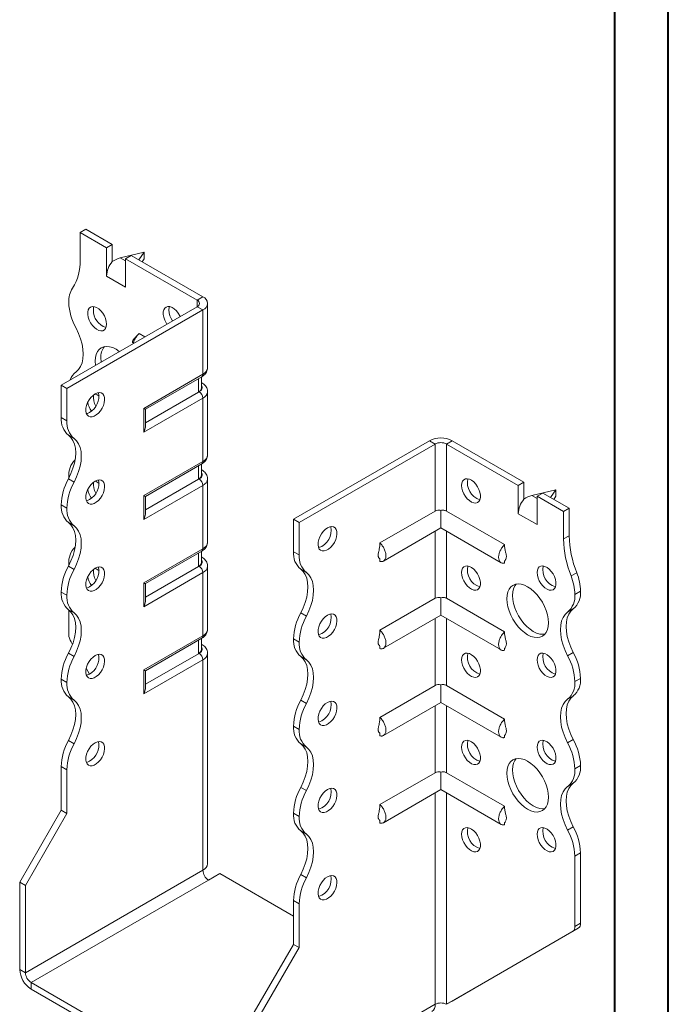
# Model space of a CAD drawing. Header units: millimetres. Extents: x 0 to 210, y 0 to 297.
# Tile 3 of 4: x 149 to 210, y 57 to 149. Entities that reach past the tile are written whole.
import ezdxf

# ---------------------------------------------------------------- set-up
doc = ezdxf.new("R2010")
doc.units = ezdxf.units.MM

msp = doc.modelspace()

# ---------------------------------------------------------------- linework, layer by layer
at = {"color": 7, "linetype": 'Continuous', "lineweight": 40}
for p, q in [((210.079, 0.215), (210.079, 297.215)), ((205.079, 5.215), (205.079, 292.215))]:
    msp.add_line(p, q, dxfattribs=at)
at = {"color": 7, "linetype": 'Continuous', "lineweight": 15}
for p, q in [((155.017, 128.783), (155.547, 129.089)), ((158.022, 127.661), (155.547, 129.089)), ((155.017, 128.783), (155.017, 126.219)), ((157.492, 127.354), (155.017, 128.783)), ((158.022, 127.661), (157.492, 127.354)), ((157.492, 124.701), (157.492, 127.354)), ((158.022, 126.067), (158.022, 127.661)), ((161.027, 126.946), (158.773, 126.41)), ((158.773, 126.41), (159.259, 126.13)), ((159.259, 126.334), (159.79, 126.64)), ((159.259, 123.68), (159.259, 126.334)), ((165.977, 122.456), (159.259, 126.334)), ((166.507, 122.762), (159.79, 126.64)), ((160.512, 126.223), (161.027, 126.946)), ((161.027, 126.334), (160.821, 126.045)), ((161.027, 126.946), (161.027, 126.334)), ((157.492, 124.701), (159.259, 123.68)), ((165.977, 122.456), (166.507, 122.762)), ((153.249, 114.496), (165.977, 121.844)), ((165.977, 122.456), (165.977, 121.844)), ((165.977, 121.844), (166.507, 121.537)), ((166.947, 116.128), (166.947, 122.15)), ((153.779, 114.19), (166.507, 121.537)), ((166.507, 115.515), (166.507, 121.537)), ((161.068, 119.009), (160.532, 119.318)), ((160.981, 112.325), (166.507, 115.515)), ((161.128, 112.241), (166.404, 115.287)), ((166.381, 114.252), (166.381, 115.273)), ((153.779, 114.19), (153.249, 114.496)), ((153.249, 111.454), (153.249, 114.496)), ((166.088, 113.844), (166.088, 115.104)), ((166.404, 114.724), (166.381, 114.737)), ((166.404, 114.724), (166.381, 114.735)), ((153.779, 111.148), (153.779, 114.19)), ((166.088, 113.844), (161.128, 110.981)), ((166.154, 113.882), (166.088, 113.844)), ((166.947, 107.962), (166.947, 113.882)), ((166.507, 113.27), (160.981, 110.08)), ((166.507, 107.35), (166.507, 113.27)), ((160.981, 110.08), (160.981, 112.325)), ((161.128, 110.573), (161.128, 112.241)), ((153.249, 111.454), (153.779, 111.148)), ((154.455, 109.497), (153.924, 109.803)), ((174.993, 101.944), (187.721, 109.291)), ((175.523, 101.637), (188.251, 108.985)), ((188.251, 108.985), (187.721, 109.291)), ((188.251, 108.985), (188.251, 102.705)), ((189.311, 108.985), (189.842, 109.291)), ((189.311, 102.705), (189.311, 108.985)), ((189.311, 108.985), (196.029, 105.107)), ((189.842, 109.291), (196.559, 105.413)), ((160.981, 104.16), (166.507, 107.35)), ((161.128, 104.075), (166.404, 107.121)), ((166.381, 106.087), (166.381, 107.108)), ((166.088, 105.679), (166.088, 106.939)), ((166.404, 106.558), (166.381, 106.571)), ((166.404, 106.558), (166.381, 106.569)), ((153.924, 105.72), (154.455, 105.414)), ((153.956, 105.92), (153.959, 105.785)), ((166.507, 105.105), (160.981, 101.914)), ((166.088, 105.679), (161.128, 102.815)), ((166.154, 105.717), (166.088, 105.679)), ((166.507, 99.185), (166.507, 105.105)), ((166.947, 99.797), (166.947, 105.717)), ((196.559, 105.413), (196.029, 105.107)), ((196.029, 102.453), (196.029, 105.107)), ((196.559, 103.82), (196.559, 105.413)), ((199.565, 104.699), (197.311, 104.163)), ((197.797, 104.087), (198.327, 104.393)), ((198.327, 104.393), (200.802, 102.964)), ((199.049, 103.976), (199.565, 104.699)), ((199.565, 104.699), (199.565, 104.086)), ((153.779, 102.983), (153.249, 103.289)), ((153.249, 103.288), (153.249, 103.289)), ((153.249, 103.288), (153.779, 102.982)), ((160.981, 101.914), (160.981, 104.16)), ((161.128, 102.407), (161.128, 104.075)), ((197.311, 104.163), (197.797, 103.882)), ((197.797, 101.433), (197.797, 104.087)), ((197.797, 104.087), (200.272, 102.658)), ((199.565, 104.086), (199.358, 103.797)), ((153.779, 102.982), (153.779, 102.983)), ((188.251, 102.705), (183.078, 99.719)), ((188.781, 102.759), (188.781, 101.121)), ((189.311, 102.705), (194.756, 99.561)), ((196.029, 102.453), (197.797, 101.433)), ((200.272, 102.658), (200.802, 102.964)), ((200.272, 102.658), (200.272, 100.094)), ((200.802, 102.964), (200.802, 100.4)), ((154.454, 101.331), (153.924, 101.638)), ((174.993, 101.944), (175.523, 101.637)), ((174.993, 98.902), (174.993, 101.944)), ((175.523, 98.596), (175.523, 101.637)), ((183.416, 98.024), (188.781, 101.121)), ((188.251, 100.815), (188.251, 94.539)), ((188.781, 101.121), (194.418, 97.867)), ((189.311, 94.539), (189.311, 100.815)), ((200.272, 100.094), (200.802, 100.4)), ((160.981, 95.995), (166.507, 99.185)), ((161.128, 95.91), (166.404, 98.956)), ((166.088, 97.513), (166.088, 98.773)), ((166.381, 97.922), (166.381, 98.942)), ((174.993, 98.902), (175.523, 98.596)), ((153.956, 97.754), (153.956, 97.615)), ((166.404, 98.393), (166.381, 98.406)), ((166.404, 98.393), (166.381, 98.404)), ((183.078, 98.21), (183.078, 97.99)), ((194.756, 98.048), (194.756, 97.833)), ((153.924, 97.555), (154.455, 97.248)), ((166.507, 96.939), (160.981, 93.749)), ((166.088, 97.513), (161.128, 94.65)), ((166.154, 97.552), (166.088, 97.513)), ((166.507, 91.019), (166.507, 96.939)), ((166.947, 91.632), (166.947, 97.551)), ((176.198, 96.944), (175.668, 97.251)), ((200.979, 96.631), (201.509, 96.937)), ((160.981, 93.749), (160.981, 95.995)), ((161.128, 94.242), (161.128, 95.91)), ((153.779, 94.817), (153.249, 95.123)), ((153.249, 95.123), (153.779, 94.817)), ((153.249, 95.123), (153.249, 95.123)), ((201.332, 94.901), (201.863, 95.207)), ((153.779, 94.817), (153.779, 94.817)), ((188.251, 94.539), (183.078, 91.553)), ((188.781, 94.593), (188.781, 92.956)), ((189.311, 94.539), (194.756, 91.396)), ((154.454, 93.166), (153.924, 93.472)), ((153.956, 93.449), (153.956, 91.152)), ((175.668, 93.168), (176.198, 92.862)), ((201.187, 93.556), (200.657, 93.25)), ((183.416, 89.859), (188.781, 92.956)), ((188.251, 92.65), (188.251, 86.374)), ((188.781, 92.956), (194.418, 89.702)), ((189.311, 86.374), (189.311, 92.65)), ((154.297, 90.224), (154.163, 90.455)), ((160.981, 87.829), (166.507, 91.019)), ((161.128, 87.745), (166.404, 90.79)), ((166.088, 89.348), (166.088, 90.608)), ((166.381, 89.756), (166.381, 90.777)), ((175.523, 90.43), (174.993, 90.736)), ((174.993, 90.736), (175.523, 90.43)), ((174.993, 90.736), (174.993, 90.736)), ((175.523, 90.43), (175.523, 90.43)), ((166.404, 90.227), (166.381, 90.241)), ((166.404, 90.227), (166.381, 90.238)), ((183.078, 90.044), (183.078, 89.825)), ((194.756, 89.882), (194.756, 89.668)), ((200.657, 89.166), (201.188, 89.472)), ((153.924, 89.389), (154.455, 89.083)), ((166.507, 88.774), (160.981, 85.584)), ((166.088, 89.348), (161.128, 86.485)), ((166.154, 89.386), (166.088, 89.348)), ((166.507, 69.075), (166.507, 88.774)), ((166.947, 69.687), (166.947, 89.386)), ((176.198, 88.779), (175.668, 89.085)), ((155.9, 87.447), (155.589, 87.986)), ((160.981, 85.584), (160.981, 87.829)), ((161.128, 86.076), (161.128, 87.745)), ((153.779, 86.652), (153.249, 86.958)), ((153.249, 86.957), (153.249, 86.958)), ((153.249, 86.957), (153.779, 86.651)), ((201.863, 87.042), (201.332, 86.736)), ((201.332, 86.736), (201.863, 87.042)), ((201.332, 86.736), (201.332, 86.736)), ((201.863, 87.042), (201.863, 87.042)), ((153.779, 86.651), (153.779, 86.652)), ((188.251, 86.374), (183.078, 83.388)), ((188.781, 86.428), (188.781, 84.791)), ((189.311, 86.374), (194.756, 83.231)), ((154.454, 85.001), (153.924, 85.307)), ((175.668, 85.002), (176.198, 84.696)), ((201.187, 85.39), (200.657, 85.084)), ((183.416, 81.693), (188.781, 84.791)), ((188.251, 84.484), (188.251, 78.208)), ((188.781, 84.791), (194.418, 81.536)), ((189.311, 78.208), (189.311, 84.484)), ((175.523, 82.265), (174.993, 82.571)), ((174.993, 82.571), (175.523, 82.264)), ((174.993, 82.571), (174.993, 82.571)), ((175.523, 82.264), (175.523, 82.265)), ((153.924, 81.223), (154.454, 80.917)), ((183.078, 81.879), (183.078, 81.66)), ((194.756, 81.717), (194.756, 81.502)), ((200.657, 81.001), (201.187, 81.307)), ((176.198, 80.614), (175.668, 80.92)), ((153.779, 78.487), (153.249, 78.793)), ((153.249, 74.69), (153.249, 78.793)), ((153.779, 74.383), (153.779, 78.487)), ((201.863, 78.876), (201.332, 78.57)), ((201.332, 78.57), (201.863, 78.876)), ((201.332, 78.57), (201.332, 78.57)), ((201.863, 78.876), (201.863, 78.876)), ((188.251, 78.208), (183.078, 75.222)), ((188.781, 78.263), (188.781, 76.625)), ((189.311, 78.208), (194.756, 75.065)), ((175.668, 76.837), (176.198, 76.531)), ((183.416, 73.528), (188.781, 76.625)), ((188.781, 76.625), (194.418, 73.371)), ((201.188, 77.225), (200.657, 76.919)), ((188.251, 76.319), (188.251, 56.522)), ((189.311, 56.522), (189.311, 76.319)), ((149.36, 67.953), (153.249, 74.69)), ((153.779, 74.383), (153.249, 74.69)), ((149.89, 67.647), (153.779, 74.383)), ((175.523, 74.1), (174.993, 74.406)), ((174.993, 74.405), (174.993, 74.406)), ((174.993, 74.405), (175.523, 74.099)), ((175.523, 74.099), (175.523, 74.1)), ((183.078, 73.714), (183.078, 73.494)), ((194.756, 73.552), (194.756, 73.337)), ((200.657, 72.835), (201.188, 73.142)), ((176.198, 72.448), (175.668, 72.755)), ((201.863, 70.712), (201.332, 70.405)), ((201.332, 70.405), (201.332, 63.802)), ((201.863, 70.712), (201.863, 64.109)), ((166.507, 69.075), (149.89, 59.482)), ((167.038, 68.156), (168.098, 68.768)), ((174.993, 64.788), (168.098, 68.768)), ((175.668, 68.671), (176.198, 68.365)), ((149.36, 67.953), (149.89, 67.647)), ((149.36, 59.788), (149.36, 67.953)), ((149.89, 59.482), (149.89, 67.647)), ((150.421, 58.563), (167.038, 68.156)), ((175.523, 65.935), (174.993, 66.241)), ((174.993, 62.137), (174.993, 66.241)), ((175.523, 61.831), (175.523, 65.935)), ((189.842, 56.829), (201.656, 63.651)), ((201.656, 63.651), (201.125, 63.345)), ((201.332, 63.802), (201.863, 64.109)), ((189.311, 56.522), (201.125, 63.345)), ((171.103, 55.401), (174.993, 62.137)), ((171.634, 55.095), (175.523, 61.831)), ((174.993, 62.137), (175.523, 61.831)), ((149.36, 59.788), (149.89, 59.482)), ((150.421, 58.563), (150.421, 57.951)), ((170.573, 46.93), (150.421, 58.563)), ((170.573, 46.317), (150.421, 57.951)), ((171.634, 46.93), (188.251, 56.522)), ((189.311, 56.522), (189.842, 56.829))]:
    msp.add_line(p, q, dxfattribs=at)
at = {"color": 7, "linetype": 'Continuous', "lineweight": 15, "flags": 128}
for points in [[(157.492, 120.21), (157.468, 120.459), (157.398, 120.722), (157.285, 120.985), (157.136, 121.234), (156.958, 121.455), (156.761, 121.636), (156.556, 121.768), (156.354, 121.844), (156.166, 121.859), (156.001, 121.812), (155.869, 121.707), (155.777, 121.548), (155.73, 121.345), (155.73, 121.108), (155.777, 120.85), (155.869, 120.585), (156.001, 120.328), (156.166, 120.091), (156.354, 119.888), (156.556, 119.731), (156.761, 119.626), (156.958, 119.581), (157.136, 119.596), (157.285, 119.673), (157.398, 119.806), (157.468, 119.988), (157.492, 120.21)], [(156.307, 121.853), (156.278, 121.758), (156.254, 121.536)], [(164.386, 120.925), (164.356, 120.986), (164.207, 121.235), (164.029, 121.456), (163.832, 121.637), (163.627, 121.769), (163.425, 121.845), (163.237, 121.86), (163.072, 121.813), (162.94, 121.708), (162.848, 121.549), (162.801, 121.346), (162.801, 121.109), (162.848, 120.851), (162.94, 120.586), (163.072, 120.328), (163.148, 120.211)], [(163.378, 121.854), (163.349, 121.759), (163.325, 121.537)], [(154.631, 115.737), (154.868, 115.954), (155.057, 116.234), (155.195, 116.572), (155.279, 116.959), (155.307, 117.388), (155.279, 117.85), (155.195, 118.334), (155.057, 118.831), (154.868, 119.33), (154.631, 119.82)], [(158.701, 117.643), (158.68, 117.659), (158.376, 117.862), (158.071, 118.01), (157.775, 118.099), (157.493, 118.127), (157.233, 118.093), (157.001, 117.998), (156.802, 117.845), (156.643, 117.636), (156.526, 117.378), (156.455, 117.077), (156.431, 116.739), (156.455, 116.374), (156.458, 116.349)], [(156.961, 117.045), (156.985, 116.68), (156.989, 116.655)], [(156.431, 113.679), (156.227, 113.534), (156.034, 113.342), (155.863, 113.112), (155.722, 112.859), (155.619, 112.594), (155.561, 112.333), (155.549, 112.09), (155.584, 111.877), (155.666, 111.706), (155.788, 111.587), (155.945, 111.525), (156.129, 111.525), (156.328, 111.585), (156.534, 111.704), (156.733, 111.874), (156.917, 112.086), (157.074, 112.329), (157.196, 112.59), (157.278, 112.855), (157.313, 113.109), (157.301, 113.338), (157.243, 113.531), (157.14, 113.677), (156.999, 113.768), (156.828, 113.8), (156.635, 113.769), (156.431, 113.679)], [(155.901, 111.944), (155.697, 111.854), (155.6, 111.831)], [(160.981, 112.325), (161.043, 112.289), (161.09, 112.263), (161.118, 112.246), (161.128, 112.241)], [(153.924, 109.803), (154.16, 109.586), (154.349, 109.305), (154.487, 108.968), (154.571, 108.58), (154.6, 108.151), (154.571, 107.69), (154.487, 107.205), (154.349, 106.709), (154.16, 106.21), (153.924, 105.72)], [(154.455, 105.414), (154.691, 105.904), (154.88, 106.402), (155.018, 106.899), (155.102, 107.384), (155.13, 107.845), (155.102, 108.274), (155.018, 108.662), (154.88, 108.999), (154.691, 109.279), (154.455, 109.497)], [(156.431, 105.514), (156.227, 105.369), (156.034, 105.176), (155.863, 104.947), (155.722, 104.693), (155.619, 104.429), (155.561, 104.168), (155.549, 103.924), (155.584, 103.712), (155.666, 103.541), (155.788, 103.422), (155.945, 103.36), (156.129, 103.359), (156.328, 103.42), (156.534, 103.539), (156.733, 103.708), (156.917, 103.921), (157.074, 104.164), (157.196, 104.425), (157.278, 104.689), (157.313, 104.943), (157.301, 105.173), (157.243, 105.366), (157.14, 105.512), (156.999, 105.603), (156.828, 105.634), (156.635, 105.604), (156.431, 105.514)], [(190.726, 105.107), (190.75, 105.328), (190.82, 105.511), (190.933, 105.643), (191.082, 105.72), (191.26, 105.736), (191.456, 105.69), (191.661, 105.586), (191.863, 105.428), (192.052, 105.225), (192.216, 104.989), (192.348, 104.731), (192.44, 104.466), (192.488, 104.208), (192.488, 103.971), (192.44, 103.768), (192.348, 103.609), (192.216, 103.504), (192.052, 103.457), (191.863, 103.472), (191.661, 103.548), (191.456, 103.68), (191.26, 103.861), (191.082, 104.082), (190.933, 104.331), (190.82, 104.594), (190.75, 104.858), (190.726, 105.107)], [(155.901, 103.779), (155.697, 103.688), (155.6, 103.666)], [(153.924, 101.638), (154.16, 101.42), (154.349, 101.14), (154.487, 100.803), (154.571, 100.415), (154.6, 99.986), (154.571, 99.524), (154.487, 99.04), (154.35, 98.543), (154.16, 98.045), (153.924, 97.555)], [(154.455, 97.248), (154.691, 97.738), (154.88, 98.237), (155.018, 98.734), (155.102, 99.218), (155.13, 99.68), (155.102, 100.109), (155.018, 100.496), (154.88, 100.834), (154.691, 101.114), (154.454, 101.331)], [(178.175, 101.127), (177.971, 100.982), (177.778, 100.789), (177.606, 100.56), (177.466, 100.306), (177.363, 100.042), (177.304, 99.781), (177.292, 99.537), (177.328, 99.325), (177.409, 99.154), (177.532, 99.035), (177.689, 98.973), (177.872, 98.973), (178.072, 99.033), (178.277, 99.152), (178.477, 99.322), (178.66, 99.534), (178.817, 99.777), (178.94, 100.038), (179.021, 100.302), (179.057, 100.556), (179.045, 100.786), (178.986, 100.979), (178.884, 101.125), (178.743, 101.216), (178.571, 101.247), (178.378, 101.217), (178.175, 101.127)], [(156.431, 97.348), (156.227, 97.203), (156.034, 97.011), (155.863, 96.782), (155.722, 96.528), (155.619, 96.263), (155.561, 96.002), (155.549, 95.759), (155.584, 95.546), (155.666, 95.375), (155.788, 95.256), (155.945, 95.195), (156.129, 95.194), (156.328, 95.255), (156.534, 95.373), (156.733, 95.543), (156.917, 95.755), (157.074, 95.998), (157.196, 96.259), (157.278, 96.524), (157.313, 96.778), (157.301, 97.007), (157.243, 97.2), (157.14, 97.346), (156.999, 97.438), (156.828, 97.469), (156.635, 97.439), (156.431, 97.348)], [(175.668, 93.168), (175.904, 93.658), (176.093, 94.156), (176.231, 94.653), (176.315, 95.137), (176.343, 95.599), (176.315, 96.028), (176.231, 96.415), (176.093, 96.753), (175.904, 97.033), (175.668, 97.251)], [(176.198, 92.862), (176.434, 93.351), (176.623, 93.85), (176.761, 94.347), (176.845, 94.831), (176.873, 95.293), (176.845, 95.722), (176.761, 96.109), (176.623, 96.447), (176.434, 96.727), (176.198, 96.944)], [(190.726, 96.941), (190.75, 97.163), (190.82, 97.345), (190.933, 97.478), (191.082, 97.554), (191.26, 97.57), (191.456, 97.525), (191.661, 97.42), (191.863, 97.263), (192.052, 97.06), (192.216, 96.823), (192.348, 96.566), (192.44, 96.301), (192.488, 96.043), (192.488, 95.806), (192.44, 95.602), (192.348, 95.444), (192.216, 95.338), (192.052, 95.292), (191.863, 95.307), (191.661, 95.382), (191.456, 95.515), (191.26, 95.696), (191.082, 95.917), (190.933, 96.166), (190.82, 96.429), (190.75, 96.692), (190.726, 96.941)], [(197.797, 96.942), (197.821, 97.164), (197.891, 97.346), (198.004, 97.479), (198.153, 97.555), (198.331, 97.571), (198.527, 97.526), (198.732, 97.421), (198.934, 97.263), (199.123, 97.061), (199.287, 96.824), (199.419, 96.566), (199.511, 96.301), (199.559, 96.043), (199.559, 95.806), (199.511, 95.603), (199.419, 95.445), (199.287, 95.339), (199.123, 95.293), (198.934, 95.308), (198.732, 95.383), (198.527, 95.515), (198.331, 95.697), (198.153, 95.918), (198.004, 96.167), (197.891, 96.43), (197.821, 96.693), (197.797, 96.942)], [(155.901, 95.613), (155.697, 95.523), (155.6, 95.5)], [(194.968, 94.492), (194.992, 94.83), (195.064, 95.131), (195.18, 95.389), (195.34, 95.598), (195.538, 95.751), (195.77, 95.846), (196.03, 95.88), (196.312, 95.852), (196.609, 95.763), (196.913, 95.615), (197.217, 95.412), (197.514, 95.158), (197.796, 94.861), (198.056, 94.526), (198.288, 94.164), (198.486, 93.781), (198.645, 93.389), (198.762, 92.996), (198.833, 92.612), (198.857, 92.247), (198.833, 91.91), (198.762, 91.608), (198.645, 91.35), (198.486, 91.142), (198.288, 90.988), (198.056, 90.893), (197.796, 90.859), (197.514, 90.887), (197.217, 90.976), (196.913, 91.124), (196.609, 91.327), (196.312, 91.581), (196.03, 91.878), (195.77, 92.213), (195.538, 92.576), (195.34, 92.958), (195.18, 93.35), (195.064, 93.743), (194.992, 94.127), (194.968, 94.492)], [(195.829, 95.86), (195.711, 95.695), (195.594, 95.437), (195.523, 95.136), (195.499, 94.798), (195.523, 94.433), (195.594, 94.049), (195.711, 93.656), (195.87, 93.264), (196.068, 92.882), (196.3, 92.519), (196.56, 92.185), (196.842, 91.887), (197.139, 91.633), (197.443, 91.43), (197.747, 91.282), (198.044, 91.193), (198.326, 91.165), (198.527, 91.186)], [(153.924, 93.472), (154.16, 93.255), (154.349, 92.975), (154.487, 92.637), (154.571, 92.25), (154.6, 91.821), (154.571, 91.359), (154.487, 90.875), (154.35, 90.378), (154.16, 89.879), (153.924, 89.389)], [(154.455, 89.083), (154.691, 89.573), (154.88, 90.072), (155.018, 90.568), (155.102, 91.053), (155.13, 91.515), (155.102, 91.944), (155.018, 92.331), (154.88, 92.668), (154.691, 92.949), (154.454, 93.166)], [(200.657, 89.166), (200.421, 89.656), (200.232, 90.155), (200.094, 90.652), (200.01, 91.136), (199.982, 91.598), (200.01, 92.027), (200.094, 92.414), (200.232, 92.752), (200.421, 93.032), (200.657, 93.25)], [(201.187, 93.556), (200.951, 93.338), (200.762, 93.058), (200.624, 92.72), (200.54, 92.333), (200.512, 91.904), (200.54, 91.442), (200.624, 90.958), (200.762, 90.461), (200.951, 89.962), (201.188, 89.472)], [(178.175, 92.962), (177.971, 92.816), (177.778, 92.624), (177.606, 92.395), (177.466, 92.141), (177.363, 91.877), (177.304, 91.616), (177.292, 91.372), (177.328, 91.159), (177.409, 90.989), (177.532, 90.869), (177.689, 90.808), (177.872, 90.807), (178.072, 90.868), (178.277, 90.986), (178.477, 91.156), (178.66, 91.368), (178.817, 91.612), (178.94, 91.872), (179.021, 92.137), (179.057, 92.391), (179.045, 92.621), (178.986, 92.814), (178.884, 92.96), (178.743, 93.051), (178.571, 93.082), (178.378, 93.052), (178.175, 92.962)], [(156.431, 89.183), (156.227, 89.038), (156.034, 88.845), (155.863, 88.616), (155.722, 88.363), (155.619, 88.098), (155.561, 87.837), (155.549, 87.594), (155.584, 87.381), (155.666, 87.21), (155.788, 87.091), (155.945, 87.029), (156.129, 87.029), (156.328, 87.089), (156.534, 87.208), (156.733, 87.378), (156.917, 87.59), (157.074, 87.833), (157.196, 88.094), (157.278, 88.358), (157.313, 88.612), (157.301, 88.842), (157.243, 89.035), (157.14, 89.181), (156.999, 89.272), (156.828, 89.303), (156.635, 89.273), (156.431, 89.183)], [(175.668, 85.002), (175.904, 85.492), (176.093, 85.991), (176.231, 86.488), (176.315, 86.972), (176.343, 87.434), (176.315, 87.863), (176.231, 88.25), (176.093, 88.588), (175.904, 88.868), (175.668, 89.085)], [(176.198, 84.696), (176.434, 85.186), (176.623, 85.685), (176.761, 86.182), (176.845, 86.666), (176.873, 87.128), (176.845, 87.557), (176.761, 87.944), (176.623, 88.282), (176.434, 88.562), (176.198, 88.779)], [(190.726, 88.776), (190.75, 88.998), (190.82, 89.18), (190.933, 89.313), (191.082, 89.389), (191.26, 89.405), (191.456, 89.359), (191.661, 89.255), (191.863, 89.097), (192.052, 88.894), (192.216, 88.658), (192.348, 88.4), (192.44, 88.135), (192.488, 87.877), (192.488, 87.64), (192.44, 87.437), (192.348, 87.278), (192.216, 87.173), (192.052, 87.127), (191.863, 87.142), (191.661, 87.217), (191.456, 87.349), (191.26, 87.531), (191.082, 87.752), (190.933, 88), (190.82, 88.264), (190.75, 88.527), (190.726, 88.776)], [(197.797, 88.777), (197.821, 88.998), (197.891, 89.18), (198.004, 89.313), (198.153, 89.39), (198.331, 89.406), (198.527, 89.36), (198.732, 89.256), (198.934, 89.098), (199.123, 88.895), (199.287, 88.659), (199.419, 88.401), (199.511, 88.136), (199.559, 87.878), (199.559, 87.641), (199.511, 87.438), (199.419, 87.279), (199.287, 87.174), (199.123, 87.127), (198.934, 87.142), (198.732, 87.218), (198.527, 87.35), (198.331, 87.531), (198.153, 87.752), (198.004, 88.001), (197.891, 88.264), (197.821, 88.527), (197.797, 88.777)], [(155.901, 87.448), (155.697, 87.358), (155.6, 87.335)], [(153.924, 85.307), (154.16, 85.089), (154.349, 84.809), (154.487, 84.472), (154.571, 84.084), (154.6, 83.655), (154.571, 83.193), (154.487, 82.709), (154.349, 82.212), (154.16, 81.713), (153.924, 81.223)], [(154.454, 80.917), (154.691, 81.407), (154.88, 81.906), (155.018, 82.403), (155.102, 82.887), (155.13, 83.349), (155.102, 83.778), (155.018, 84.165), (154.88, 84.503), (154.691, 84.783), (154.454, 85.001)], [(178.175, 84.796), (177.971, 84.651), (177.778, 84.459), (177.606, 84.229), (177.466, 83.976), (177.363, 83.711), (177.304, 83.45), (177.292, 83.207), (177.328, 82.994), (177.409, 82.823), (177.532, 82.704), (177.689, 82.642), (177.872, 82.642), (178.072, 82.702), (178.277, 82.821), (178.477, 82.991), (178.66, 83.203), (178.817, 83.446), (178.94, 83.707), (179.021, 83.972), (179.057, 84.225), (179.045, 84.455), (178.986, 84.648), (178.884, 84.794), (178.743, 84.885), (178.571, 84.917), (178.378, 84.886), (178.175, 84.796)], [(200.657, 81.001), (200.421, 81.491), (200.232, 81.99), (200.094, 82.487), (200.01, 82.971), (199.982, 83.433), (200.01, 83.862), (200.094, 84.249), (200.232, 84.586), (200.421, 84.867), (200.657, 85.084)], [(201.187, 85.39), (200.951, 85.173), (200.762, 84.893), (200.624, 84.555), (200.54, 84.168), (200.512, 83.739), (200.54, 83.277), (200.624, 82.793), (200.762, 82.296), (200.951, 81.797), (201.187, 81.307)], [(156.431, 81.018), (156.227, 80.872), (156.034, 80.68), (155.863, 80.451), (155.722, 80.197), (155.619, 79.933), (155.561, 79.672), (155.549, 79.428), (155.584, 79.215), (155.666, 79.045), (155.788, 78.925), (155.945, 78.864), (156.129, 78.863), (156.328, 78.924), (156.534, 79.042), (156.733, 79.212), (156.917, 79.425), (157.074, 79.668), (157.196, 79.928), (157.278, 80.193), (157.313, 80.447), (157.301, 80.677), (157.243, 80.87), (157.14, 81.016), (156.999, 81.107), (156.828, 81.138), (156.635, 81.108), (156.431, 81.018)], [(190.726, 80.611), (190.75, 80.832), (190.82, 81.014), (190.933, 81.147), (191.082, 81.224), (191.26, 81.24), (191.456, 81.194), (191.661, 81.09), (191.863, 80.932), (192.052, 80.729), (192.216, 80.493), (192.348, 80.235), (192.44, 79.97), (192.488, 79.712), (192.488, 79.475), (192.44, 79.272), (192.348, 79.113), (192.216, 79.008), (192.052, 78.961), (191.863, 78.976), (191.661, 79.052), (191.456, 79.184), (191.26, 79.365), (191.082, 79.586), (190.933, 79.835), (190.82, 80.098), (190.75, 80.361), (190.726, 80.611)], [(197.797, 80.611), (197.821, 80.833), (197.891, 81.015), (198.004, 81.148), (198.153, 81.224), (198.331, 81.24), (198.527, 81.195), (198.732, 81.09), (198.934, 80.932), (199.123, 80.73), (199.287, 80.493), (199.419, 80.235), (199.511, 79.971), (199.559, 79.713), (199.559, 79.476), (199.511, 79.272), (199.419, 79.114), (199.287, 79.008), (199.123, 78.962), (198.934, 78.977), (198.732, 79.052), (198.527, 79.184), (198.331, 79.366), (198.153, 79.587), (198.004, 79.836), (197.891, 80.099), (197.821, 80.362), (197.797, 80.611)], [(175.668, 76.837), (175.904, 77.327), (176.093, 77.826), (176.231, 78.322), (176.315, 78.807), (176.343, 79.268), (176.315, 79.697), (176.231, 80.085), (176.093, 80.422), (175.904, 80.703), (175.668, 80.92)], [(176.198, 76.531), (176.434, 77.021), (176.623, 77.519), (176.761, 78.016), (176.845, 78.501), (176.873, 78.962), (176.845, 79.391), (176.761, 79.779), (176.623, 80.116), (176.434, 80.396), (176.198, 80.614)], [(194.968, 78.161), (194.992, 78.499), (195.064, 78.8), (195.18, 79.058), (195.34, 79.267), (195.538, 79.42), (195.77, 79.515), (196.03, 79.549), (196.312, 79.521), (196.609, 79.432), (196.913, 79.284), (197.217, 79.081), (197.514, 78.827), (197.796, 78.53), (198.056, 78.196), (198.288, 77.833), (198.486, 77.45), (198.645, 77.058), (198.762, 76.665), (198.833, 76.281), (198.857, 75.916), (198.833, 75.579), (198.762, 75.277), (198.645, 75.019), (198.486, 74.811), (198.288, 74.657), (198.056, 74.562), (197.796, 74.528), (197.514, 74.556), (197.217, 74.645), (196.913, 74.793), (196.609, 74.996), (196.312, 75.25), (196.03, 75.548), (195.77, 75.882), (195.538, 76.245), (195.34, 76.627), (195.18, 77.02), (195.064, 77.412), (194.992, 77.796), (194.968, 78.161)], [(195.829, 79.529), (195.711, 79.365), (195.594, 79.106), (195.523, 78.805), (195.499, 78.467), (195.523, 78.102), (195.594, 77.719), (195.711, 77.326), (195.87, 76.933), (196.068, 76.551), (196.3, 76.188), (196.56, 75.854), (196.842, 75.556), (197.139, 75.303), (197.443, 75.099), (197.747, 74.951), (198.044, 74.862), (198.326, 74.835), (198.527, 74.855)], [(155.901, 79.282), (155.697, 79.192), (155.6, 79.17)], [(178.175, 76.631), (177.971, 76.485), (177.778, 76.293), (177.606, 76.064), (177.466, 75.81), (177.363, 75.546), (177.304, 75.285), (177.292, 75.041), (177.328, 74.828), (177.409, 74.658), (177.532, 74.538), (177.689, 74.477), (177.872, 74.476), (178.072, 74.537), (178.277, 74.655), (178.477, 74.825), (178.66, 75.038), (178.817, 75.281), (178.94, 75.542), (179.021, 75.806), (179.057, 76.06), (179.045, 76.29), (178.986, 76.483), (178.884, 76.629), (178.743, 76.72), (178.571, 76.751), (178.378, 76.721), (178.175, 76.631)], [(200.657, 72.835), (200.421, 73.325), (200.232, 73.824), (200.094, 74.321), (200.01, 74.805), (199.982, 75.267), (200.01, 75.696), (200.094, 76.084), (200.232, 76.421), (200.421, 76.702), (200.657, 76.919)], [(201.188, 77.225), (200.951, 77.008), (200.762, 76.727), (200.624, 76.39), (200.54, 76.002), (200.512, 75.573), (200.54, 75.112), (200.624, 74.627), (200.762, 74.13), (200.951, 73.632), (201.188, 73.142)], [(190.726, 72.445), (190.75, 72.667), (190.82, 72.849), (190.933, 72.982), (191.082, 73.058), (191.26, 73.074), (191.456, 73.029), (191.661, 72.924), (191.863, 72.766), (192.052, 72.564), (192.216, 72.327), (192.348, 72.069), (192.44, 71.804), (192.488, 71.547), (192.488, 71.31), (192.44, 71.106), (192.348, 70.948), (192.216, 70.842), (192.052, 70.796), (191.863, 70.811), (191.661, 70.886), (191.456, 71.018), (191.26, 71.2), (191.082, 71.421), (190.933, 71.67), (190.82, 71.933), (190.75, 72.196), (190.726, 72.445)], [(197.797, 72.446), (197.821, 72.667), (197.891, 72.85), (198.004, 72.982), (198.153, 73.059), (198.331, 73.075), (198.527, 73.029), (198.732, 72.925), (198.934, 72.767), (199.123, 72.564), (199.287, 72.328), (199.419, 72.07), (199.511, 71.805), (199.559, 71.547), (199.559, 71.31), (199.511, 71.107), (199.419, 70.948), (199.287, 70.843), (199.123, 70.796), (198.934, 70.811), (198.732, 70.887), (198.527, 71.019), (198.331, 71.2), (198.153, 71.422), (198.004, 71.67), (197.891, 71.933), (197.821, 72.197), (197.797, 72.446)], [(175.668, 68.671), (175.904, 69.161), (176.093, 69.66), (176.231, 70.157), (176.315, 70.641), (176.343, 71.103), (176.315, 71.532), (176.231, 71.919), (176.093, 72.257), (175.904, 72.537), (175.668, 72.755)], [(176.198, 68.365), (176.434, 68.855), (176.623, 69.354), (176.761, 69.851), (176.845, 70.335), (176.873, 70.797), (176.845, 71.226), (176.761, 71.613), (176.623, 71.951), (176.434, 72.231), (176.198, 72.448)], [(178.175, 68.465), (177.971, 68.32), (177.778, 68.128), (177.606, 67.898), (177.466, 67.645), (177.363, 67.38), (177.304, 67.119), (177.292, 66.876), (177.328, 66.663), (177.409, 66.492), (177.532, 66.373), (177.689, 66.311), (177.872, 66.311), (178.072, 66.372), (178.277, 66.49), (178.477, 66.66), (178.66, 66.872), (178.817, 67.115), (178.94, 67.376), (179.021, 67.641), (179.057, 67.895), (179.045, 68.124), (178.986, 68.317), (178.884, 68.463), (178.743, 68.554), (178.571, 68.586), (178.378, 68.555), (178.175, 68.465)]]:
    msp.add_lwpolyline(points, dxfattribs=at)
at = {"color": 7, "linetype": 'Continuous', "lineweight": 15}
for centre, radius, start, end in [((150.413, 126.031), 4.608, 327.74846, 2.33871), ((159.792, 124.595), 2.302, 140.22793, 177.36071), ((156.257, 122.343), 2.303, 147.74162, 182.29833), ((166.275, 122.15), 0.655, 290.78342, 69.21658), ((159.265, 122.416), 5.312, 181.78232, 209.26309), ((165.861, 122.15), 0.327, 290.78342, 69.21658), ((157.97, 121.524), 1.715, 179.58302, 251.98058), ((165.199, 121.614), 1.875, 182.36672, 215.83008), ((158.541, 117.136), 1.582, 142.14613, 183.27976), ((155.571, 114.5), 1.553, 127.23476, 161.82827), ((166.262, 115.488), 0.246, 305.01333, 6.29885), ((166.196, 116.203), 0.754, 294.37466, 354.3052), ((166.004, 114.287), 0.431, 290.26685, 29.20572), ((155.033, 113.445), 1.734, 300.03861, 11.53025), ((157.908, 113.377), 1.646, 173.18895, 210.45418), ((156.024, 112.54), 1.188, 50.2146, 71.22927), ((165.88, 114.302), 0.503, 294.37466, 354.3052), ((165.74, 113.235), 0.768, 2.60548, 57.39452), ((166.196, 113.957), 0.754, 294.37656, 354.28344), ((157.706, 113.194), 1.994, 188.82355, 214.71576), ((155.202, 111.289), 1.96, 175.16429, 229.31203), ((155.733, 110.983), 1.96, 175.16429, 229.31203), ((188.781, 107.244), 2.306, 62.60967, 117.39033), ((188.781, 107.962), 1.153, 62.60967, 117.39033), ((166.196, 108.037), 0.754, 294.37466, 354.3052), ((155.959, 106.077), 2.009, 134.71765, 184.47723), ((166.262, 107.323), 0.246, 305.01333, 6.29885), ((165.88, 106.137), 0.503, 294.37466, 354.3052), ((166.004, 106.121), 0.431, 290.26685, 29.20572), ((158.558, 103.124), 5.312, 150.73691, 178.21768), ((159.089, 102.817), 5.312, 150.73691, 178.21768), ((155.033, 105.28), 1.734, 300.03861, 11.53025), ((157.908, 105.211), 1.646, 173.18895, 210.45418), ((156.024, 104.374), 1.188, 50.2146, 71.22927), ((165.74, 105.07), 0.768, 2.60548, 57.39452), ((166.196, 105.792), 0.754, 294.37656, 354.28344), ((192.932, 105.36), 1.665, 167.16737, 252.82725), ((157.706, 105.029), 1.994, 188.82355, 214.71576), ((155.201, 103.123), 1.959, 175.16254, 229.32327), ((198.329, 102.347), 2.302, 140.22793, 177.36071), ((155.731, 102.817), 1.959, 175.16254, 229.32327), ((176.852, 100.87), 1.665, 287.17281, 12.83256), ((166.196, 99.872), 0.754, 294.37466, 354.3052), ((210.028, 100.282), 9.758, 181.10398, 201.97437), ((210.558, 100.588), 9.758, 181.10398, 201.97437), ((155.959, 97.911), 2.009, 134.71765, 184.47723), ((166.262, 99.158), 0.246, 305.01333, 6.29885), ((176.946, 98.737), 1.96, 175.16429, 229.31203), ((165.88, 97.972), 0.503, 294.37466, 354.3052), ((166.004, 97.956), 0.431, 290.26685, 29.20572), ((177.476, 98.431), 1.96, 175.16429, 229.31203), ((158.558, 94.958), 5.312, 150.73691, 178.21768), ((159.089, 94.652), 5.312, 150.73691, 178.21768), ((155.033, 97.114), 1.734, 300.03861, 11.53025), ((157.908, 97.046), 1.646, 173.18895, 210.45418), ((156.024, 96.209), 1.188, 50.2146, 71.22927), ((165.74, 96.904), 0.768, 2.60548, 57.39452), ((166.196, 97.626), 0.754, 294.37656, 354.28344), ((192.932, 97.195), 1.665, 167.16737, 252.82725), ((200.003, 97.195), 1.665, 167.16737, 252.82725), ((196.983, 95.111), 4.881, 1.13517, 21.97152), ((157.706, 96.863), 1.994, 188.82355, 214.71576), ((196.452, 94.804), 4.881, 1.13517, 21.97152), ((155.201, 94.958), 1.959, 175.16254, 229.32327), ((199.909, 95.042), 1.96, 310.68797, 4.83571), ((155.731, 94.652), 1.959, 175.16254, 229.32327), ((199.379, 94.736), 1.96, 310.68797, 4.83571), ((180.302, 90.571), 5.312, 150.73691, 178.21768), ((180.832, 90.265), 5.312, 150.73691, 178.21768), ((176.852, 92.704), 1.665, 287.17281, 12.83256), ((166.196, 91.706), 0.754, 294.37466, 354.3052), ((155.398, 91.201), 1.443, 181.9565, 211.14373), ((166.262, 90.992), 0.246, 305.01333, 6.29885), ((176.944, 90.571), 1.959, 175.16254, 229.32327), ((177.475, 90.265), 1.959, 175.16254, 229.32327), ((165.88, 89.806), 0.503, 294.37466, 354.3052), ((166.004, 89.79), 0.431, 290.26685, 29.20572), ((196.557, 86.877), 5.308, 1.78273, 29.26742), ((158.558, 86.793), 5.312, 150.73691, 178.21768), ((159.089, 86.487), 5.312, 150.73691, 178.21768), ((155.033, 88.949), 1.734, 300.03861, 11.53025), ((165.74, 88.739), 0.768, 2.60548, 57.39452), ((166.196, 89.461), 0.754, 294.37656, 354.28344), ((192.932, 89.029), 1.665, 167.16737, 252.82725), ((200.003, 89.03), 1.665, 167.16737, 252.82725), ((196.026, 86.571), 5.308, 1.78273, 29.26742), ((155.201, 86.792), 1.959, 175.16254, 229.32327), ((199.379, 86.57), 1.96, 310.68797, 4.83571), ((199.909, 86.877), 1.96, 310.68797, 4.83571), ((155.731, 86.486), 1.959, 175.16254, 229.32327), ((180.302, 82.406), 5.312, 150.73691, 178.21768), ((176.852, 84.539), 1.665, 287.17281, 12.83256), ((180.832, 82.1), 5.312, 150.73691, 178.21768), ((176.944, 82.405), 1.959, 175.16254, 229.32327), ((177.475, 82.099), 1.959, 175.16254, 229.32327), ((158.555, 78.628), 5.308, 150.73258, 178.21727), ((155.033, 80.784), 1.734, 300.03861, 11.53025), ((192.932, 80.864), 1.665, 167.16737, 252.82725), ((200.003, 80.864), 1.665, 167.16737, 252.82725), ((196.554, 78.711), 5.312, 1.78232, 29.26309), ((159.085, 78.322), 5.308, 150.73258, 178.21727), ((196.023, 78.405), 5.312, 1.78232, 29.26309), ((199.381, 78.404), 1.959, 310.67673, 4.83746), ((199.911, 78.711), 1.959, 310.67673, 4.83746), ((180.302, 74.24), 5.312, 150.73691, 178.21768), ((180.832, 73.934), 5.312, 150.73691, 178.21768), ((176.852, 76.374), 1.665, 287.17281, 12.83256), ((176.944, 74.24), 1.959, 175.16254, 229.32327), ((177.475, 73.934), 1.959, 175.16254, 229.32327), ((192.932, 72.698), 1.665, 167.16737, 252.82725), ((200.003, 72.699), 1.665, 167.16737, 252.82725), ((196.026, 70.24), 5.308, 1.78273, 29.26742), ((196.557, 70.546), 5.308, 1.78273, 29.26742), ((166.196, 69.762), 0.754, 294.37466, 354.3052), ((167.659, 69.127), 1.153, 182.60548, 237.39452), ((180.298, 66.076), 5.308, 150.73258, 178.21727), ((180.829, 65.77), 5.308, 150.73258, 178.21727), ((176.852, 68.208), 1.665, 287.17281, 12.83256), ((200.832, 63.753), 0.503, 305.69804, 5.62038), ((201.362, 64.059), 0.503, 305.69804, 5.62038), ((151.663, 59.893), 2.305, 182.60548, 237.39452), ((151.042, 59.534), 1.153, 182.60548, 237.39452), ((187.516, 56.441), 0.739, 305.01333, 6.29885), ((188.781, 55.499), 1.153, 62.60967, 117.39033)]:
    msp.add_arc(centre, radius, start, end, dxfattribs=at)
for centre, major_axis, ratio, start_param, end_param in [((158.773, 125.185), (1.39, 0.796), 0.717477, 1.181016, 1.704614), ((160.628, 110.284), (0.354, 0.612), 0.577335, 4.71243, 5.497828), ((160.628, 104.364), (0.5, -0.289), 0.00007, 0.000041, 0.785439), ((197.311, 102.938), (1.39, 0.796), 0.717477, 1.181016, 1.704614), ((160.628, 102.119), (0.354, 0.612), 0.577335, 4.71243, 5.497828), ((160.628, 96.199), (0.5, -0.289), 0.00007, 0.000041, 0.785439), ((160.628, 93.953), (0.354, 0.612), 0.577335, 4.71243, 5.497828), ((160.628, 88.033), (0.5, -0.289), 0.00007, 0.000041, 0.785439), ((160.628, 85.788), (0.354, 0.612), 0.577335, 4.71243, 5.497828)]:
    msp.add_ellipse(centre, major_axis=major_axis, ratio=ratio, start_param=start_param, end_param=end_param, dxfattribs=at)
for points, knots in [([(160.385, 119.175), (160.346, 119.128), (160.254, 119.019), (160.114, 118.894), (160.01, 118.768), (159.963, 118.682), (159.943, 118.633), (159.933, 118.6), (159.927, 118.567), (159.924, 118.537), (159.926, 118.51), (159.93, 118.485), (159.937, 118.469), (159.943, 118.468), (159.946, 118.467)], [0, 0, 0, 0, 0.188459, 0.442396, 0.654057, 0.739658, 0.773076, 0.801841, 0.828617, 0.856601, 0.888626, 0.925867, 0.96442, 1, 1, 1, 1]), ([(160.532, 119.318), (160.476, 119.263), (160.338, 119.126), (160.157, 118.845), (160.033, 118.577), (160.012, 118.432), (160.006, 118.397)], [0, 0, 0, 0, 0.225912, 0.558443, 0.890983, 1, 1, 1, 1]), ([(166.404, 115.287), (166.449, 115.315), (166.565, 115.387), (166.72, 115.53), (166.85, 115.717), (166.933, 115.919), (166.939, 116.06), (166.943, 116.128)], [0, 0, 0, 0, 0.14943, 0.380134, 0.59696, 0.804886, 1, 1, 1, 1]), ([(166.943, 113.882), (166.944, 113.893), (166.954, 113.978), (166.913, 114.137), (166.825, 114.338), (166.685, 114.515), (166.539, 114.641), (166.437, 114.703), (166.404, 114.724)], [0, 0, 0, 0, 0.032487, 0.247144, 0.456122, 0.668139, 0.891071, 1, 1, 1, 1]), ([(166.404, 107.121), (166.449, 107.15), (166.565, 107.222), (166.72, 107.365), (166.85, 107.552), (166.933, 107.754), (166.939, 107.894), (166.943, 107.962)], [0, 0, 0, 0, 0.14943, 0.380134, 0.59696, 0.804886, 1, 1, 1, 1]), ([(166.943, 105.716), (166.944, 105.727), (166.954, 105.813), (166.913, 105.971), (166.825, 106.173), (166.685, 106.35), (166.539, 106.475), (166.437, 106.538), (166.404, 106.558)], [0, 0, 0, 0, 0.032487, 0.247144, 0.456122, 0.668139, 0.891071, 1, 1, 1, 1]), ([(188.781, 102.759), (188.735, 102.773), (188.687, 102.782), (188.591, 102.791), (188.544, 102.79), (188.407, 102.774), (188.322, 102.746), (188.251, 102.705)], [0, 0, 0, 0, 0.25, 0.25, 0.5, 0.5, 1, 1, 1, 1]), ([(189.311, 102.705), (189.276, 102.725), (189.237, 102.742), (189.155, 102.769), (189.11, 102.779), (189.018, 102.79), (188.971, 102.791), (188.876, 102.782), (188.828, 102.773), (188.781, 102.759)], [0, 0, 0, 0, 0.25, 0.25, 0.5, 0.5, 0.75, 0.75, 1, 1, 1, 1]), ([(166.404, 98.956), (166.449, 98.984), (166.565, 99.056), (166.72, 99.2), (166.85, 99.387), (166.933, 99.589), (166.939, 99.729), (166.943, 99.797)], [0, 0, 0, 0, 0.14943, 0.380134, 0.59696, 0.804886, 1, 1, 1, 1]), ([(183.078, 97.99), (183.118, 97.98), (183.159, 97.974), (183.235, 97.972), (183.272, 97.975), (183.341, 97.99), (183.373, 98.001), (183.434, 98.033), (183.462, 98.053), (183.512, 98.102), (183.535, 98.129), (183.574, 98.192), (183.591, 98.228), (183.617, 98.304), (183.627, 98.345), (183.641, 98.433), (183.644, 98.479), (183.644, 98.576), (183.641, 98.626), (183.627, 98.729), (183.617, 98.783), (183.577, 98.944), (183.538, 99.052), (183.436, 99.266), (183.376, 99.368), (183.272, 99.511), (183.235, 99.556), (183.158, 99.642), (183.118, 99.681), (183.078, 99.719)], [0, 0, 0, 0, 0.0625, 0.0625, 0.125, 0.125, 0.1875, 0.1875, 0.25, 0.25, 0.3125, 0.3125, 0.375, 0.375, 0.4375, 0.4375, 0.5, 0.5, 0.5625, 0.5625, 0.625, 0.625, 0.75, 0.75, 0.875, 0.875, 0.9375, 0.9375, 1, 1, 1, 1]), ([(183.078, 99.515), (183.065, 99.398), (183.042, 99.198), (182.972, 98.959), (182.932, 98.781), (182.909, 98.629), (182.914, 98.497), (182.938, 98.409), (182.976, 98.329), (183.043, 98.265), (183.066, 98.219), (183.078, 98.194)], [0, 0, 0, 0, 0.183845, 0.312711, 0.387766, 0.468607, 0.561014, 0.614242, 0.675479, 0.825899, 1, 1, 1, 1]), ([(194.756, 99.561), (194.716, 99.524), (194.676, 99.485), (194.6, 99.4), (194.563, 99.354), (194.494, 99.259), (194.462, 99.21), (194.401, 99.109), (194.373, 99.056), (194.323, 98.949), (194.3, 98.896), (194.261, 98.788), (194.244, 98.733), (194.218, 98.626), (194.208, 98.574), (194.194, 98.471), (194.191, 98.42), (194.191, 98.274), (194.204, 98.186), (194.257, 98.032), (194.297, 97.969), (194.398, 97.872), (194.458, 97.84), (194.563, 97.818), (194.599, 97.815), (194.676, 97.817), (194.716, 97.823), (194.756, 97.833)], [0, 0, 0, 0, 0.0625, 0.0625, 0.125, 0.125, 0.1875, 0.1875, 0.25, 0.25, 0.3125, 0.3125, 0.375, 0.375, 0.4375, 0.4375, 0.5, 0.5, 0.625, 0.625, 0.75, 0.75, 0.875, 0.875, 0.9375, 0.9375, 1, 1, 1, 1]), ([(194.761, 98.04), (194.764, 98.04), (194.77, 98.04), (194.819, 98.1), (194.88, 98.205), (194.921, 98.333), (194.924, 98.504), (194.882, 98.73), (194.797, 99.012), (194.771, 99.235), (194.756, 99.358)], [0, 0, 0, 0, 0.082719, 0.205131, 0.329338, 0.43478, 0.526561, 0.636523, 0.801685, 1, 1, 1, 1]), ([(166.943, 97.551), (166.944, 97.562), (166.954, 97.647), (166.913, 97.806), (166.825, 98.007), (166.685, 98.185), (166.539, 98.31), (166.437, 98.372), (166.404, 98.393)], [0, 0, 0, 0, 0.032487, 0.247144, 0.456122, 0.668139, 0.891071, 1, 1, 1, 1]), ([(188.781, 94.593), (188.735, 94.608), (188.687, 94.617), (188.591, 94.625), (188.544, 94.624), (188.407, 94.608), (188.322, 94.58), (188.251, 94.539)], [0, 0, 0, 0, 0.25, 0.25, 0.5, 0.5, 1, 1, 1, 1]), ([(189.311, 94.539), (189.276, 94.559), (189.237, 94.577), (189.154, 94.604), (189.11, 94.613), (188.973, 94.63), (188.875, 94.623), (188.781, 94.593)], [0, 0, 0, 0, 0.25, 0.25, 0.5, 0.5, 1, 1, 1, 1]), ([(166.404, 90.79), (166.449, 90.819), (166.565, 90.891), (166.72, 91.034), (166.85, 91.221), (166.933, 91.423), (166.939, 91.564), (166.943, 91.632)], [0, 0, 0, 0, 0.14943, 0.380134, 0.59696, 0.804886, 1, 1, 1, 1]), ([(183.078, 91.349), (183.065, 91.232), (183.042, 91.033), (182.972, 90.794), (182.932, 90.615), (182.909, 90.463), (182.914, 90.332), (182.938, 90.244), (182.976, 90.163), (183.043, 90.1), (183.066, 90.054), (183.078, 90.029)], [0, 0, 0, 0, 0.1838453, 0.3127111, 0.3877655, 0.468607, 0.5610137, 0.6142418, 0.6754793, 0.8258992, 1, 1, 1, 1]), ([(183.078, 89.825), (183.118, 89.814), (183.159, 89.809), (183.235, 89.806), (183.272, 89.809), (183.341, 89.824), (183.373, 89.836), (183.434, 89.868), (183.462, 89.888), (183.512, 89.936), (183.535, 89.964), (183.574, 90.027), (183.591, 90.062), (183.617, 90.139), (183.627, 90.18), (183.641, 90.267), (183.644, 90.314), (183.644, 90.411), (183.641, 90.461), (183.627, 90.564), (183.617, 90.617), (183.577, 90.778), (183.538, 90.887), (183.436, 91.101), (183.376, 91.202), (183.272, 91.346), (183.235, 91.391), (183.158, 91.477), (183.118, 91.516), (183.078, 91.553)], [0, 0, 0, 0, 0.0625, 0.0625, 0.125, 0.125, 0.1875, 0.1875, 0.25, 0.25, 0.3125, 0.3125, 0.375, 0.375, 0.4375, 0.4375, 0.5, 0.5, 0.5625, 0.5625, 0.625, 0.625, 0.75, 0.75, 0.875, 0.875, 0.9375, 0.9375, 1, 1, 1, 1]), ([(194.756, 91.396), (194.716, 91.359), (194.676, 91.319), (194.6, 91.234), (194.563, 91.189), (194.494, 91.094), (194.462, 91.045), (194.401, 90.943), (194.373, 90.89), (194.323, 90.784), (194.3, 90.731), (194.261, 90.623), (194.244, 90.568), (194.218, 90.461), (194.208, 90.408), (194.194, 90.305), (194.191, 90.254), (194.191, 90.109), (194.204, 90.02), (194.257, 89.867), (194.297, 89.804), (194.398, 89.707), (194.458, 89.675), (194.563, 89.652), (194.599, 89.649), (194.676, 89.652), (194.716, 89.657), (194.756, 89.668)], [0, 0, 0, 0, 0.0625, 0.0625, 0.125, 0.125, 0.1875, 0.1875, 0.25, 0.25, 0.3125, 0.3125, 0.375, 0.375, 0.4375, 0.4375, 0.5, 0.5, 0.625, 0.625, 0.75, 0.75, 0.875, 0.875, 0.9375, 0.9375, 1, 1, 1, 1]), ([(194.761, 89.874), (194.764, 89.874), (194.77, 89.875), (194.819, 89.934), (194.88, 90.039), (194.921, 90.167), (194.924, 90.339), (194.882, 90.565), (194.797, 90.846), (194.771, 91.07), (194.756, 91.192)], [0, 0, 0, 0, 0.0827188, 0.2051315, 0.3293385, 0.4347802, 0.5265606, 0.6365233, 0.8016854, 1, 1, 1, 1]), ([(166.943, 89.385), (166.944, 89.397), (166.954, 89.482), (166.913, 89.64), (166.825, 89.842), (166.685, 90.019), (166.539, 90.144), (166.437, 90.207), (166.404, 90.227)], [0, 0, 0, 0, 0.032487, 0.247144, 0.456122, 0.668139, 0.891071, 1, 1, 1, 1]), ([(188.781, 86.428), (188.735, 86.442), (188.687, 86.452), (188.591, 86.46), (188.544, 86.459), (188.407, 86.443), (188.322, 86.415), (188.251, 86.374)], [0, 0, 0, 0, 0.25, 0.25, 0.5, 0.5, 1, 1, 1, 1]), ([(189.311, 86.374), (189.276, 86.394), (189.237, 86.411), (189.154, 86.438), (189.11, 86.448), (188.973, 86.464), (188.875, 86.457), (188.781, 86.428)], [0, 0, 0, 0, 0.25, 0.25, 0.5, 0.5, 1, 1, 1, 1]), ([(183.078, 83.184), (183.065, 83.067), (183.042, 82.868), (182.972, 82.628), (182.932, 82.45), (182.909, 82.298), (182.914, 82.167), (182.938, 82.078), (182.976, 81.998), (183.043, 81.934), (183.066, 81.888), (183.078, 81.863)], [0, 0, 0, 0, 0.1838453, 0.3127111, 0.3877655, 0.468607, 0.5610137, 0.6142418, 0.6754793, 0.8258992, 1, 1, 1, 1]), ([(183.078, 81.66), (183.118, 81.649), (183.159, 81.643), (183.235, 81.641), (183.272, 81.644), (183.341, 81.659), (183.373, 81.67), (183.434, 81.702), (183.462, 81.723), (183.512, 81.771), (183.535, 81.798), (183.574, 81.861), (183.591, 81.897), (183.617, 81.973), (183.627, 82.014), (183.641, 82.102), (183.644, 82.149), (183.644, 82.246), (183.641, 82.295), (183.627, 82.398), (183.617, 82.452), (183.577, 82.613), (183.538, 82.721), (183.436, 82.935), (183.376, 83.037), (183.272, 83.18), (183.235, 83.226), (183.158, 83.311), (183.118, 83.351), (183.078, 83.388)], [0, 0, 0, 0, 0.0625, 0.0625, 0.125, 0.125, 0.1875, 0.1875, 0.25, 0.25, 0.3125, 0.3125, 0.375, 0.375, 0.4375, 0.4375, 0.5, 0.5, 0.5625, 0.5625, 0.625, 0.625, 0.75, 0.75, 0.875, 0.875, 0.9375, 0.9375, 1, 1, 1, 1]), ([(194.756, 83.231), (194.716, 83.193), (194.676, 83.154), (194.6, 83.069), (194.563, 83.023), (194.494, 82.929), (194.462, 82.88), (194.401, 82.778), (194.373, 82.725), (194.323, 82.619), (194.3, 82.565), (194.261, 82.457), (194.244, 82.402), (194.218, 82.295), (194.208, 82.243), (194.194, 82.14), (194.191, 82.089), (194.191, 81.943), (194.204, 81.855), (194.257, 81.702), (194.297, 81.638), (194.398, 81.541), (194.458, 81.509), (194.563, 81.487), (194.599, 81.484), (194.676, 81.486), (194.716, 81.492), (194.756, 81.502)], [0, 0, 0, 0, 0.0625, 0.0625, 0.125, 0.125, 0.1875, 0.1875, 0.25, 0.25, 0.3125, 0.3125, 0.375, 0.375, 0.4375, 0.4375, 0.5, 0.5, 0.625, 0.625, 0.75, 0.75, 0.875, 0.875, 0.9375, 0.9375, 1, 1, 1, 1]), ([(194.761, 81.709), (194.764, 81.709), (194.77, 81.709), (194.819, 81.769), (194.88, 81.874), (194.921, 82.002), (194.924, 82.173), (194.882, 82.399), (194.797, 82.681), (194.771, 82.905), (194.756, 83.027)], [0, 0, 0, 0, 0.082719, 0.205131, 0.329338, 0.43478, 0.526561, 0.636523, 0.801685, 1, 1, 1, 1]), ([(188.781, 78.263), (188.735, 78.277), (188.687, 78.286), (188.591, 78.294), (188.544, 78.293), (188.407, 78.277), (188.322, 78.249), (188.251, 78.208)], [0, 0, 0, 0, 0.25, 0.25, 0.5, 0.5, 1, 1, 1, 1]), ([(189.311, 78.208), (189.276, 78.229), (189.237, 78.246), (189.154, 78.273), (189.11, 78.283), (188.973, 78.299), (188.875, 78.292), (188.781, 78.263)], [0, 0, 0, 0, 0.25, 0.25, 0.5, 0.5, 1, 1, 1, 1]), ([(183.078, 75.018), (183.065, 74.901), (183.042, 74.702), (182.972, 74.463), (182.932, 74.284), (182.909, 74.133), (182.914, 74.001), (182.938, 73.913), (182.976, 73.833), (183.043, 73.769), (183.066, 73.723), (183.078, 73.698)], [0, 0, 0, 0, 0.1838453, 0.3127111, 0.3877655, 0.468607, 0.5610137, 0.6142418, 0.6754793, 0.8258992, 1, 1, 1, 1]), ([(183.078, 73.494), (183.118, 73.484), (183.159, 73.478), (183.235, 73.476), (183.272, 73.479), (183.341, 73.493), (183.373, 73.505), (183.434, 73.537), (183.462, 73.557), (183.512, 73.605), (183.535, 73.633), (183.574, 73.696), (183.591, 73.732), (183.617, 73.808), (183.627, 73.849), (183.641, 73.936), (183.644, 73.983), (183.644, 74.08), (183.641, 74.13), (183.627, 74.233), (183.617, 74.286), (183.577, 74.448), (183.538, 74.556), (183.436, 74.77), (183.376, 74.871), (183.272, 75.015), (183.235, 75.06), (183.158, 75.146), (183.118, 75.185), (183.078, 75.222)], [0, 0, 0, 0, 0.0625, 0.0625, 0.125, 0.125, 0.1875, 0.1875, 0.25, 0.25, 0.3125, 0.3125, 0.375, 0.375, 0.4375, 0.4375, 0.5, 0.5, 0.5625, 0.5625, 0.625, 0.625, 0.75, 0.75, 0.875, 0.875, 0.9375, 0.9375, 1, 1, 1, 1]), ([(194.756, 75.065), (194.716, 75.028), (194.676, 74.989), (194.6, 74.903), (194.563, 74.858), (194.494, 74.763), (194.462, 74.714), (194.401, 74.613), (194.373, 74.559), (194.323, 74.453), (194.3, 74.4), (194.261, 74.292), (194.244, 74.237), (194.218, 74.13), (194.208, 74.077), (194.194, 73.974), (194.191, 73.923), (194.191, 73.778), (194.204, 73.69), (194.257, 73.536), (194.297, 73.473), (194.398, 73.376), (194.458, 73.344), (194.563, 73.321), (194.599, 73.318), (194.676, 73.321), (194.716, 73.326), (194.756, 73.337)], [0, 0, 0, 0, 0.0625, 0.0625, 0.125, 0.125, 0.1875, 0.1875, 0.25, 0.25, 0.3125, 0.3125, 0.375, 0.375, 0.4375, 0.4375, 0.5, 0.5, 0.625, 0.625, 0.75, 0.75, 0.875, 0.875, 0.9375, 0.9375, 1, 1, 1, 1]), ([(194.761, 73.543), (194.764, 73.544), (194.77, 73.544), (194.819, 73.604), (194.88, 73.709), (194.921, 73.837), (194.924, 74.008), (194.882, 74.234), (194.797, 74.516), (194.771, 74.739), (194.756, 74.861)], [0, 0, 0, 0, 0.082719, 0.205131, 0.329338, 0.43478, 0.526561, 0.636523, 0.801685, 1, 1, 1, 1])]:
    msp.add_open_spline(points, degree=3, knots=knots, dxfattribs=at)
for points in [[(183.078, 99.719), (183.078, 99.651), (183.078, 99.583), (183.078, 99.515)], [(194.756, 99.561), (194.756, 99.493), (194.756, 99.425), (194.756, 99.358)], [(183.078, 91.553), (183.078, 91.485), (183.078, 91.417), (183.078, 91.349)], [(194.756, 91.396), (194.756, 91.328), (194.756, 91.26), (194.756, 91.192)], [(183.078, 83.388), (183.078, 83.32), (183.078, 83.252), (183.078, 83.184)], [(194.756, 83.231), (194.756, 83.163), (194.756, 83.095), (194.756, 83.027)], [(183.078, 75.222), (183.078, 75.154), (183.078, 75.086), (183.078, 75.018)], [(194.756, 75.065), (194.756, 74.997), (194.756, 74.929), (194.756, 74.861)]]:
    msp.add_open_spline(points, degree=3, dxfattribs=at)

doc.saveas('drawing.dxf')
